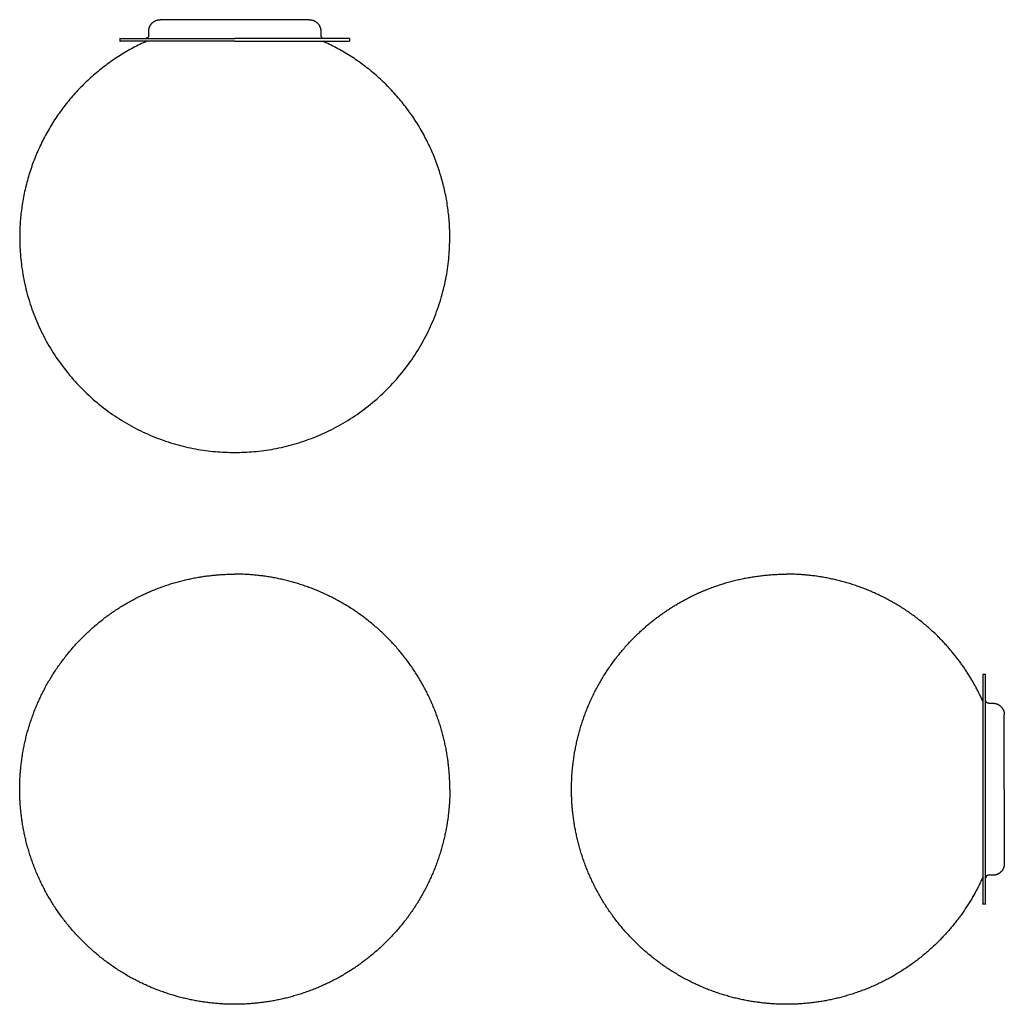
# Model space of a CAD drawing. Header units: millimetres. Extents: x 0 to 343, y 340 to 683.
import ezdxf

# ---------------------------------------------------------------- set-up
doc = ezdxf.new("R2010")
doc.units = ezdxf.units.MM
doc.layers.add('Make2D$Visibile$Curve', color=7, linetype='Continuous', true_color=0x000000)

msp = doc.modelspace()

# ---------------------------------------------------------------- linework, layer by layer
at = {"layer": 'Make2D$Visibile$Curve', "color": 18, "lineweight": -3, "true_color": 0x000000}
for points, weights, knots in [([(45, 679.35), (45, 681.01), (46.17, 682.18), (47.34, 683.35), (49, 683.35)], [1, 0.853553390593, 0.853553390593, 0.853553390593, 1], [0, 0, 0, 3.313708, 3.313708, 6.627417, 6.627417, 6.627417]), ([(101, 683.35), (101, 683.35), (93.38, 683.35), (85.77, 683.35), (75, 683.35), (64.23, 683.35), (56.62, 683.35), (49, 683.35), (49, 683.35)], [1, 0.853553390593, 0.853553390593, 0.853553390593, 1, 0.853553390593, 0.853553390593, 0.853553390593, 1], [0, 0, 0, 21.539105, 21.539105, 43.07821, 43.07821, 64.617316, 64.617316, 86.156421, 86.156421, 86.156421]), ([(101, 683.35), (102.66, 683.35), (103.83, 682.18), (105, 681.01), (105, 679.35)], [1, 0.853553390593, 0.853553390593, 0.853553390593, 1], [0, 0, 0, 3.313708, 3.313708, 6.627417, 6.627417, 6.627417]), ([(0, 415), (0, 429.31), (5.27, 442.61), (10.98, 457.05), (21.97, 468.03), (32.95, 479.02), (47.39, 484.73), (60.69, 490), (75, 490)], [1, 0.926776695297, 0.890165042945, 0.853553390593, 0.853553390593, 0.853553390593, 0.890165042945, 0.926776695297, 1], [0, 0, 0, 28.611535, 28.611535, 59.677553, 59.677553, 90.74357, 90.74357, 119.355105, 119.355105, 119.355105]), ([(150, 415), (150, 429.31), (144.73, 442.61), (139.02, 457.05), (128.03, 468.03), (117.05, 479.02), (102.61, 484.73), (89.31, 490), (75, 490)], [1, 0.926776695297, 0.890165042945, 0.853553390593, 0.853553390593, 0.853553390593, 0.890165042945, 0.926776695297, 1], [0, 0, 0, 28.611535, 28.611535, 59.677553, 59.677553, 90.74357, 90.74357, 119.355105, 119.355105, 119.355105]), ([(233.38, 481.83), (236.53, 483.43), (239.82, 484.73), (253.12, 490), (267.43, 490)], [0.874965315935, 0.88155206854, 0.890165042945, 0.926776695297, 1], [83.435219, 83.435219, 83.435219, 90.74357, 90.74357, 119.355105, 119.355105, 119.355105]), ([(334.25, 449.05), (328.86, 459.63), (320.46, 468.03), (309.48, 479.02), (295.03, 484.73), (281.73, 490), (267.43, 490)], [0.874965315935, 0.853553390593, 0.853553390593, 0.853553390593, 0.890165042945, 0.926776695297, 1], [35.919887, 35.919887, 35.919887, 59.677553, 59.677553, 90.74357, 90.74357, 119.355105, 119.355105, 119.355105]), ([(192.43, 415), (192.43, 429.31), (197.69, 442.61), (203.41, 457.05), (214.39, 468.03), (222.79, 476.43), (233.38, 481.83)], [1, 0.926776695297, 0.890165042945, 0.853553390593, 0.853553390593, 0.853553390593, 0.874965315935], [0, 0, 0, 28.611535, 28.611535, 59.677553, 59.677553, 83.435219, 83.435219, 83.435219]), ([(335.85, 455), (335.85, 455), (335.85, 415), (335.85, 375), (335.85, 375)], [1, 0.707106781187, 1, 0.707106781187, 1], [0, 0, 0, 80, 80, 160, 160, 160]), ([(336.85, 375), (336.85, 375), (336.85, 415), (336.85, 455), (336.85, 455)], [1, 0.707106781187, 1, 0.707106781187, 1], [0, 0, 0, 80, 80, 160, 160, 160]), ([(337.85, 445), (337.44, 445), (337.15, 445.29), (336.85, 445.59), (336.85, 446)], [1, 0.853553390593, 0.853553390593, 0.853553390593, 1], [2, 2, 2, 2.828427, 2.828427, 3.656854, 3.656854, 3.656854]), ([(339.35, 445), (341.01, 445), (342.18, 443.83), (343.35, 442.66), (343.35, 441)], [1, 0.853553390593, 0.853553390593, 0.853553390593, 1], [0, 0, 0, 3.313708, 3.313708, 6.627417, 6.627417, 6.627417]), ([(343.35, 415), (343.35, 425.77), (343.35, 433.38), (343.35, 441), (343.35, 441)], [1, 0.853553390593, 0.853553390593, 0.853553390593, 1], [0, 0, 0, 21.539105, 21.539105, 43.07821, 43.07821, 43.07821]), ([(75, 340), (60.69, 340), (47.39, 345.27), (32.95, 350.98), (21.97, 361.97), (10.98, 372.95), (5.27, 387.39), (0, 400.69), (0, 415)], [1, 0.926776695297, 0.890165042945, 0.853553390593, 0.853553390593, 0.853553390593, 0.890165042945, 0.926776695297, 1], [0, 0, 0, 28.611535, 28.611535, 59.677553, 59.677553, 90.74357, 90.74357, 119.355105, 119.355105, 119.355105]), ([(150, 415), (150, 400.69), (144.73, 387.39), (139.02, 372.95), (128.03, 361.97), (117.05, 350.98), (102.61, 345.27), (89.31, 340), (75, 340)], [1, 0.926776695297, 0.890165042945, 0.853553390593, 0.853553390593, 0.853553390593, 0.890165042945, 0.926776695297, 1], [0, 0, 0, 28.611535, 28.611535, 59.677553, 59.677553, 90.74357, 90.74357, 119.355105, 119.355105, 119.355105]), ([(267.43, 340), (253.12, 340), (239.82, 345.27), (225.38, 350.98), (214.39, 361.97), (203.41, 372.95), (197.69, 387.39), (192.43, 400.69), (192.43, 415)], [1, 0.926776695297, 0.890165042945, 0.853553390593, 0.853553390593, 0.853553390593, 0.890165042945, 0.926776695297, 1], [0, 0, 0, 28.611535, 28.611535, 59.677553, 59.677553, 90.74357, 90.74357, 119.355105, 119.355105, 119.355105]), ([(343.35, 415), (343.35, 404.23), (343.35, 396.62), (343.35, 389), (343.35, 389)], [1, 0.853553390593, 0.853553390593, 0.853553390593, 1], [0, 0, 0, 21.539105, 21.539105, 43.07821, 43.07821, 43.07821]), ([(343.35, 389), (343.35, 387.34), (342.18, 386.17), (341.01, 385), (339.35, 385)], [1, 0.853553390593, 0.853553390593, 0.853553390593, 1], [0, 0, 0, 3.313708, 3.313708, 6.627417, 6.627417, 6.627417]), ([(337.85, 385), (337.44, 385), (337.15, 384.71), (336.85, 384.41), (336.85, 384)], [1, 0.853553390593, 0.853553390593, 0.853553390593, 1], [0, 0, 0, 0.828427, 0.828427, 1.656854, 1.656854, 1.656854]), ([(335.85, 384.29), (330.21, 371.72), (320.46, 361.97), (309.48, 350.98), (295.03, 345.27), (281.73, 340), (267.43, 340)], [0.882398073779, 0.853553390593, 0.853553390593, 0.853553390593, 0.890165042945, 0.926776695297, 1], [32.102979, 32.102979, 32.102979, 59.677553, 59.677553, 90.74357, 90.74357, 119.355105, 119.355105, 119.355105])]:
    msp.add_rational_spline(points, weights, degree=2, knots=knots, dxfattribs=at)
for points, weights in [([(35, 676.85), (35, 676.85), (75, 676.85)], [1, 0.707106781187, 1]), ([(45, 677.85), (45, 676.85), (44, 676.85)], [1, 0.707106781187, 1]), ([(115, 676.85), (115, 676.85), (75, 676.85)], [1, 0.707106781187, 1]), ([(105, 677.85), (105, 676.85), (106, 676.85)], [1, 0.707106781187, 1]), ([(44.29, 675.85), (0, 655.98), (0, 607.43)], [0.961021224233, 0.822940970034, 1]), ([(75, 675.85), (35, 675.85), (35, 675.85)], [1, 0.707106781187, 1]), ([(75, 675.85), (115, 675.85), (115, 675.85)], [1, 0.707106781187, 1]), ([(150, 607.43), (150, 655.98), (105.71, 675.85)], [1, 0.822940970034, 0.961021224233]), ([(0, 607.43), (0, 532.43), (75, 532.43)], [1, 0.707106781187, 1]), ([(75, 532.43), (150, 532.43), (150, 607.43)], [1, 0.707106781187, 1]), ([(335.85, 445.71), (335.09, 447.4), (334.25, 449.05)], [0.882398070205, 0.878405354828, 0.874965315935])]:
    msp.add_rational_spline(points, weights, degree=2, dxfattribs=at)
for points in [[(35, 675.85), (35, 676.35), (35, 676.85)], [(45, 677.85), (45, 678.6), (45, 679.35)], [(105, 679.35), (105, 678.6), (105, 677.85)], [(115, 676.85), (115, 676.35), (115, 675.85)], [(336.85, 455), (336.35, 455), (335.85, 455)], [(337.85, 445), (338.6, 445), (339.35, 445)], [(339.35, 385), (338.6, 385), (337.85, 385)], [(335.85, 375), (336.35, 375), (336.85, 375)]]:
    msp.add_open_spline(points, degree=2, dxfattribs=at)

doc.saveas('drawing.dxf')
